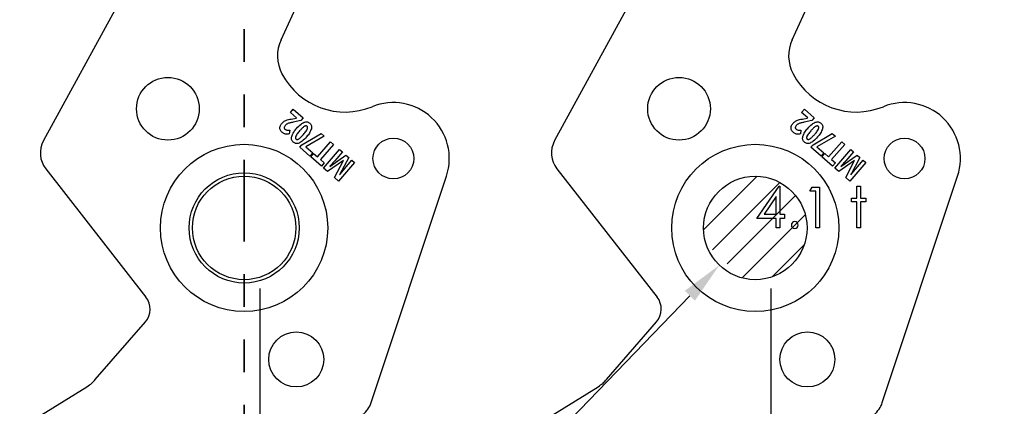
# Model space of a CAD drawing. Header units: inches. Extents: x -122 to 123, y -201 to 75.
# Tile 71 of 191: x -36.09 to -33.07, y 63.81 to 64.99. Entities that reach past the tile are written whole.
import ezdxf

# ---------------------------------------------------------------- set-up
doc = ezdxf.new("R2010")
doc.units = ezdxf.units.IN
doc.header["$MEASUREMENT"] = 0
doc.header["$PDSIZE"] = -1
doc.linetypes.add('PHANTOM', pattern=[0.5, 0.25, -0.05, 0.05, -0.05, 0.05, -0.05])
for name, color, linetype in [('DIMENSIONS', 171, 'Continuous'), ('NOTES', 5, 'Continuous'), ('STATION_LINES', 231, 'Continuous')]:
    doc.layers.add(name, color=color, linetype=linetype)
doc.layers.add('SECTION_VIEWS', color=7, linetype='PHANTOM', lineweight=35)
doc.styles.add('SLDTEXTSTYLE0', font='TXT', dxfattribs={"width": 0.75})
doc.dimstyles.new('SLDDIMSTYLE0', dxfattribs={"dimtxt": 0.125, "dimasz": 0.13, "dimexe": 0, "dimexo": 0.0625, "dimgap": 0.03125, "dimtad": 0, "dimtih": 1, "dimtoh": 1, "dimdec": 4, "dimrnd": 1e-09, "dimzin": 12, "dimdsep": 46, "dimtxsty": 'SLDTEXTSTYLE0', "dimsah": 1, "dimcen": 0, "dimadec": 0, "dimazin": 3, "dimtfac": 1, "dimtdec": 4, "dimtofl": 0, "dimtmove": 0, "dimatfit": 3, "dimfxl": 1, "dimfrac": 2, "dimtolj": 1, "dimtzin": 12, "dimarcsym": 0})
doc.dimstyles.new('SLDDIMSTYLE4', dxfattribs={"dimtxt": 0.125, "dimasz": 0.13, "dimexe": 0, "dimexo": 0.0625, "dimgap": 0.03125, "dimtad": 0, "dimtih": 1, "dimtoh": 1, "dimdec": 4, "dimrnd": 1e-09, "dimzin": 4, "dimdsep": 46, "dimtxsty": 'SLDTEXTSTYLE0', "dimsah": 1, "dimcen": 0, "dimadec": 0, "dimazin": 1, "dimtfac": 1, "dimtdec": 4, "dimtofl": 0, "dimtmove": 0, "dimatfit": 3, "dimfxl": 1, "dimfrac": 2, "dimtolj": 1, "dimtzin": 12, "dimarcsym": 0})

# ---------------------------------------------------------------- blocks, each defined once
blk = doc.blocks.new('SW_HATCH_7')
at = {"color": 0, "linetype": 'Continuous', "lineweight": 18}
for p, q in [((0, 0), (-0.1642, -0.1642)), ((0.0694, -0.019), (-0.1365, -0.2249)), ((0.1176, -0.0591), (-0.0916, -0.2683)), ((0.1473, -0.1179), (-0.0463, -0.3114)), ((0.1439, -0.2096), (0.0455, -0.3081))]:
    blk.add_line(p, q, dxfattribs=at)
blk = doc.blocks.new('_D')
at = {"layer": 'Defpoints', "color": 0}
for p in [(-33.7266, 64.4708), (-33.9465, 64.2429)]:
    blk.add_point(p, dxfattribs=at)
at = {"layer": 'DIMENSIONS', "color": 0, "lineweight": -2}
for p, q in [((-35.9505, 62.1663), (-34.0368, 64.1493)), ((-36.0805, 62.1663), (-35.9505, 62.1663))]:
    blk.add_line(p, q, dxfattribs=at)
at = {"layer": 'DIMENSIONS', "color": 0}
blk.add_solid([(-34.0212, 64.1343), (-34.0524, 64.1644), (-33.9465, 64.2429)], dxfattribs=at)
at = {"layer": 'DIMENSIONS', "color": 0, "insert": (-37.1586, 62.2288), "char_height": 0.125, "attachment_point": 1, "style": 'SLDTEXTSTYLE0'}
blk.add_mtext('\\A1;%%c.3168 [%%c8.05]', dxfattribs=at)
blk = doc.blocks.new('_D_5')
at = {"layer": 'Defpoints', "color": 0}
for p in [(-30.8834, 64.7991), (-30.9967, 64.6441)]:
    blk.add_point(p, dxfattribs=at)
at = {"layer": 'DIMENSIONS', "color": 0, "lineweight": -2}
for p, q in [((-32.8073, 62.1668), (-31.0734, 64.5391)), ((-32.9373, 62.1668), (-32.8073, 62.1668))]:
    blk.add_line(p, q, dxfattribs=at)
at = {"layer": 'DIMENSIONS', "color": 0}
blk.add_solid([(-31.0559, 64.5263), (-31.0909, 64.5519), (-30.9967, 64.6441)], dxfattribs=at)
at = {"layer": 'DIMENSIONS', "color": 0, "insert": (-34.0154, 62.2293), "char_height": 0.125, "attachment_point": 1, "style": 'SLDTEXTSTYLE0'}
blk.add_mtext('\\A1;%%c.1920 [%%c4.88]', dxfattribs=at)
blk = doc.blocks.new('_D_6')
at = {"layer": 'Defpoints', "color": 0}
for p in [(-30.4972, 64.0221), (-30.5969, 63.8864)]:
    blk.add_point(p, dxfattribs=at)
at = {"layer": 'DIMENSIONS', "color": 0, "lineweight": -2}
for p, q in [((-32.8073, 60.8777), (-30.6739, 63.7816)), ((-32.9373, 60.8777), (-32.8073, 60.8777))]:
    blk.add_line(p, q, dxfattribs=at)
at = {"layer": 'DIMENSIONS', "color": 0}
blk.add_solid([(-30.6564, 63.7688), (-30.6913, 63.7945), (-30.5969, 63.8864)], dxfattribs=at)
at = {"layer": 'DIMENSIONS', "color": 0, "insert": (-34.031, 60.9402), "char_height": 0.125, "attachment_point": 1, "style": 'SLDTEXTSTYLE0'}
blk.add_mtext('\\A1;%%c.1684 [%%c4.28]', dxfattribs=at)
blk = doc.blocks.new('_D_11')
at = {"layer": 'Defpoints', "color": 0}
for p in [(-32.1739, 64.4606), (-32.3692, 64.2531)]:
    blk.add_point(p, dxfattribs=at)
at = {"layer": 'DIMENSIONS', "color": 0, "lineweight": -2}
for p, q in [((-34.3333, 62.1668), (-32.4583, 64.1585)), ((-34.4633, 62.1668), (-34.3333, 62.1668))]:
    blk.add_line(p, q, dxfattribs=at)
at = {"layer": 'DIMENSIONS', "color": 0}
blk.add_solid([(-32.4426, 64.1436), (-32.4741, 64.1733), (-32.3692, 64.2531)], dxfattribs=at)
at = {"layer": 'DIMENSIONS', "color": 0, "insert": (-35.6977, 62.2293), "char_height": 0.125, "attachment_point": 1, "style": 'SLDTEXTSTYLE0'}
blk.add_mtext('\\A1;(%%c.2850 [%%c7.24])', dxfattribs=at)

msp = doc.modelspace()

# ---------------------------------------------------------------- linework, layer by layer
at = {"color": 7, "linetype": 'Continuous', "lineweight": 25}
for p, q in [((-35.78024, 65.05569), (-36.01606, 64.62406)), ((-35.78024, 65.05569), (-36.01606, 64.62406)), ((-35.28857, 64.93284), (-35.23198, 65.05569)), ((-35.28857, 64.93284), (-35.23198, 65.05569)), ((-34.21524, 65.05569), (-34.45106, 64.62406)), ((-34.21524, 65.05569), (-34.45106, 64.62406)), ((-33.72357, 64.93284), (-33.66698, 65.05569)), ((-33.72357, 64.93284), (-33.66698, 65.05569)), ((-35.25977, 64.70989), (-35.25105, 64.71993)), ((-35.25977, 64.70989), (-35.25105, 64.71993)), ((-35.241, 64.69359), (-35.25977, 64.70989)), ((-35.241, 64.69359), (-35.25977, 64.70989)), ((-35.25105, 64.71993), (-35.22093, 64.69378)), ((-35.25105, 64.71993), (-35.22093, 64.69378)), ((-33.69477, 64.70989), (-33.68605, 64.71993)), ((-33.69477, 64.70989), (-33.68605, 64.71993)), ((-33.676, 64.69359), (-33.69477, 64.70989)), ((-33.676, 64.69359), (-33.69477, 64.70989)), ((-33.68605, 64.71993), (-33.65593, 64.69378)), ((-33.68605, 64.71993), (-33.65593, 64.69378)), ((-35.25294, 64.69102), (-35.24146, 64.69305)), ((-35.25294, 64.69102), (-35.24146, 64.69305)), ((-35.22814, 64.68547), (-35.2514, 64.68054)), ((-35.22814, 64.68547), (-35.2514, 64.68054)), ((-35.22093, 64.69378), (-35.22814, 64.68547)), ((-35.22093, 64.69378), (-35.22814, 64.68547)), ((-33.68794, 64.69102), (-33.67646, 64.69305)), ((-33.68794, 64.69102), (-33.67646, 64.69305)), ((-33.66314, 64.68547), (-33.6864, 64.68054)), ((-33.66314, 64.68547), (-33.6864, 64.68054)), ((-33.65593, 64.69378), (-33.66314, 64.68547)), ((-33.65593, 64.69378), (-33.66314, 64.68547)), ((-35.26182, 64.65646), (-35.26355, 64.64446)), ((-35.26182, 64.65646), (-35.26355, 64.64446)), ((-35.22461, 64.61119), (-35.16585, 64.64594)), ((-35.22461, 64.61119), (-35.16585, 64.64594)), ((-35.1563, 64.63765), (-35.21273, 64.60535)), ((-35.1563, 64.63765), (-35.21273, 64.60535)), ((-35.16585, 64.64594), (-35.1563, 64.63765)), ((-35.16585, 64.64594), (-35.1563, 64.63765)), ((-33.69682, 64.65646), (-33.69855, 64.64446)), ((-33.69682, 64.65646), (-33.69855, 64.64446)), ((-33.65961, 64.61119), (-33.60085, 64.64594)), ((-33.65961, 64.61119), (-33.60085, 64.64594)), ((-33.5913, 64.63765), (-33.64773, 64.60535)), ((-33.5913, 64.63765), (-33.64773, 64.60535)), ((-33.60085, 64.64594), (-33.5913, 64.63765)), ((-33.60085, 64.64594), (-33.5913, 64.63765)), ((-35.23112, 64.6037), (-35.22461, 64.61119)), ((-35.23112, 64.6037), (-35.22461, 64.61119)), ((-35.21273, 64.60535), (-35.19147, 64.58689)), ((-35.21273, 64.60535), (-35.19147, 64.58689)), ((-35.17707, 64.57412), (-35.13669, 64.62062)), ((-35.17707, 64.57412), (-35.13669, 64.62062)), ((-35.12755, 64.61269), (-35.16794, 64.56619)), ((-35.12755, 64.61269), (-35.16794, 64.56619)), ((-35.13669, 64.62062), (-35.12755, 64.61269)), ((-35.13669, 64.62062), (-35.12755, 64.61269)), ((-33.66612, 64.6037), (-33.65961, 64.61119)), ((-33.66612, 64.6037), (-33.65961, 64.61119)), ((-33.64773, 64.60535), (-33.62647, 64.58689)), ((-33.64773, 64.60535), (-33.62647, 64.58689)), ((-33.61207, 64.57412), (-33.57169, 64.62062)), ((-33.61207, 64.57412), (-33.57169, 64.62062)), ((-33.56255, 64.61269), (-33.60294, 64.56619)), ((-33.56255, 64.61269), (-33.60294, 64.56619)), ((-33.57169, 64.62062), (-33.56255, 64.61269)), ((-33.57169, 64.62062), (-33.56255, 64.61269)), ((-35.2002, 64.57685), (-35.23112, 64.6037)), ((-35.2002, 64.57685), (-35.23112, 64.6037)), ((-35.19147, 64.58689), (-35.2002, 64.57685)), ((-35.19147, 64.58689), (-35.2002, 64.57685)), ((-35.19744, 64.57431), (-35.18878, 64.58428)), ((-35.19744, 64.57431), (-35.18878, 64.58428)), ((-35.18878, 64.58428), (-35.17707, 64.57412)), ((-35.18878, 64.58428), (-35.17707, 64.57412)), ((-35.15827, 64.54029), (-35.10923, 64.59677)), ((-35.15827, 64.54029), (-35.10923, 64.59677)), ((-35.13929, 64.5453), (-35.08978, 64.57988)), ((-35.13929, 64.5453), (-35.08978, 64.57988)), ((-35.1007, 64.58937), (-35.12392, 64.56264)), ((-35.1007, 64.58937), (-35.12392, 64.56264)), ((-35.10923, 64.59677), (-35.1007, 64.58937)), ((-35.10923, 64.59677), (-35.1007, 64.58937)), ((-35.08978, 64.57988), (-35.0814, 64.57261)), ((-35.08978, 64.57988), (-35.0814, 64.57261)), ((-33.6352, 64.57685), (-33.66612, 64.6037)), ((-33.6352, 64.57685), (-33.66612, 64.6037)), ((-33.62647, 64.58689), (-33.6352, 64.57685)), ((-33.62647, 64.58689), (-33.6352, 64.57685)), ((-33.63244, 64.57431), (-33.62378, 64.58428)), ((-33.63244, 64.57431), (-33.62378, 64.58428)), ((-33.62378, 64.58428), (-33.61207, 64.57412)), ((-33.62378, 64.58428), (-33.61207, 64.57412)), ((-33.59327, 64.54029), (-33.54423, 64.59677)), ((-33.59327, 64.54029), (-33.54423, 64.59677)), ((-33.57429, 64.5453), (-33.52478, 64.57988)), ((-33.57429, 64.5453), (-33.52478, 64.57988)), ((-33.5357, 64.58937), (-33.55892, 64.56264)), ((-33.5357, 64.58937), (-33.55892, 64.56264)), ((-33.54423, 64.59677), (-33.5357, 64.58937)), ((-33.54423, 64.59677), (-33.5357, 64.58937)), ((-33.52478, 64.57988), (-33.5164, 64.57261)), ((-33.52478, 64.57988), (-33.5164, 64.57261)), ((-35.16491, 64.54605), (-35.19744, 64.57431)), ((-35.16491, 64.54605), (-35.19744, 64.57431)), ((-35.16794, 64.56619), (-35.15624, 64.55603)), ((-35.16794, 64.56619), (-35.15624, 64.55603)), ((-35.15624, 64.55603), (-35.16491, 64.54605)), ((-35.15624, 64.55603), (-35.16491, 64.54605)), ((-35.09751, 64.56328), (-35.14584, 64.52949)), ((-35.09751, 64.56328), (-35.14584, 64.52949)), ((-35.12464, 64.51109), (-35.09733, 64.56313)), ((-35.12464, 64.51109), (-35.09733, 64.56313)), ((-35.06316, 64.55676), (-35.1122, 64.50029)), ((-35.06316, 64.55676), (-35.1122, 64.50029)), ((-35.0814, 64.57261), (-35.1095, 64.5193)), ((-35.0814, 64.57261), (-35.1095, 64.5193)), ((-35.09414, 64.53759), (-35.07133, 64.56386)), ((-35.09414, 64.53759), (-35.07133, 64.56386)), ((-35.07133, 64.56386), (-35.06316, 64.55676)), ((-35.07133, 64.56386), (-35.06316, 64.55676)), ((-33.59991, 64.54605), (-33.63244, 64.57431)), ((-33.59991, 64.54605), (-33.63244, 64.57431)), ((-33.60294, 64.56619), (-33.59124, 64.55603)), ((-33.60294, 64.56619), (-33.59124, 64.55603)), ((-33.59124, 64.55603), (-33.59991, 64.54605)), ((-33.59124, 64.55603), (-33.59991, 64.54605)), ((-33.53251, 64.56328), (-33.58084, 64.52949)), ((-33.53251, 64.56328), (-33.58084, 64.52949)), ((-33.55964, 64.51109), (-33.53233, 64.56313)), ((-33.55964, 64.51109), (-33.53233, 64.56313)), ((-33.49816, 64.55676), (-33.5472, 64.50029)), ((-33.49816, 64.55676), (-33.5472, 64.50029)), ((-33.5164, 64.57261), (-33.5445, 64.5193)), ((-33.5164, 64.57261), (-33.5445, 64.5193)), ((-33.52914, 64.53759), (-33.50633, 64.56386)), ((-33.52914, 64.53759), (-33.50633, 64.56386)), ((-33.50633, 64.56386), (-33.49816, 64.55676)), ((-33.50633, 64.56386), (-33.49816, 64.55676)), ((-36.00898, 64.5378), (-35.70208, 64.14538)), ((-36.00898, 64.5378), (-35.70208, 64.14538)), ((-35.14584, 64.52949), (-35.15827, 64.54029)), ((-35.14584, 64.52949), (-35.15827, 64.54029)), ((-35.01255, 63.82201), (-34.78205, 64.51528)), ((-35.01255, 63.82201), (-34.78205, 64.51528)), ((-34.44398, 64.5378), (-34.13708, 64.14538)), ((-34.44398, 64.5378), (-34.13708, 64.14538)), ((-33.58084, 64.52949), (-33.59327, 64.54029)), ((-33.58084, 64.52949), (-33.59327, 64.54029)), ((-33.44755, 63.82201), (-33.21705, 64.51528)), ((-33.44755, 63.82201), (-33.21705, 64.51528)), ((-35.1122, 64.50029), (-35.12464, 64.51109)), ((-35.1122, 64.50029), (-35.12464, 64.51109)), ((-33.5472, 64.50029), (-33.55964, 64.51109)), ((-33.5472, 64.50029), (-33.55964, 64.51109)), ((-35.85737, 63.89251), (-35.70404, 64.06907)), ((-35.85737, 63.89251), (-35.70404, 64.06907)), ((-34.29237, 63.89251), (-34.13904, 64.06907)), ((-34.29237, 63.89251), (-34.13904, 64.06907)), ((-36.19101, 63.68078), (-35.88291, 63.87087)), ((-36.19101, 63.68078), (-35.88291, 63.87087)), ((-34.62601, 63.68078), (-34.31791, 63.87087)), ((-34.62601, 63.68078), (-34.31791, 63.87087))]:
    msp.add_line(p, q, dxfattribs=at)
at = {"color": 7, "linetype": 'Continuous', "flags": 128}
for points in [[(-33.76352, 64.48505), (-33.76124, 64.48505), (-33.76124, 64.48505), (-33.76124, 64.39851), (-33.76124, 64.39851), (-33.74682, 64.39851), (-33.74682, 64.39851), (-33.74682, 64.38569), (-33.74682, 64.38569), (-33.76124, 64.38569), (-33.76124, 64.38569), (-33.76124, 64.35685), (-33.76124, 64.35685), (-33.77246, 64.35685), (-33.77246, 64.35685), (-33.77246, 64.38569), (-33.77246, 64.38569), (-33.83176, 64.38569), (-33.83176, 64.38569), (-33.76352, 64.48505)], [(-33.52566, 64.48505), (-33.51445, 64.48505), (-33.51445, 64.48505), (-33.51445, 64.44819), (-33.51445, 64.44819), (-33.49842, 64.44819), (-33.49842, 64.44819), (-33.49842, 64.43698), (-33.49842, 64.43698), (-33.51445, 64.43698), (-33.51445, 64.43698), (-33.51445, 64.35685), (-33.51445, 64.35685), (-33.52567, 64.35685), (-33.52567, 64.35685), (-33.52567, 64.43698), (-33.52567, 64.43698), (-33.54169, 64.43698), (-33.54169, 64.43698), (-33.54169, 64.44819), (-33.54169, 64.44819), (-33.52567, 64.44819), (-33.52567, 64.44819), (-33.52567, 64.48505)], [(-33.66256, 64.48185), (-33.63945, 64.48185), (-33.63945, 64.48185), (-33.63945, 64.35685), (-33.63945, 64.35685), (-33.65067, 64.35685), (-33.65067, 64.35685), (-33.65067, 64.46903), (-33.65067, 64.46903), (-33.6699, 64.46903), (-33.6699, 64.46903), (-33.66256, 64.48185)], [(-33.77245, 64.39851), (-33.77246, 64.4528), (-33.77246, 64.4528), (-33.80972, 64.39851), (-33.80972, 64.39851), (-33.77246, 64.39851)]]:
    msp.add_lwpolyline(points, dxfattribs=at)
at = {"color": 7, "linetype": 'Continuous', "lineweight": 25}
for centre, radius in [((-35.63505, 64.72159), 0.09599), ((-35.63505, 64.72159), 0.09599), ((-34.07005, 64.72159), 0.09599), ((-34.07005, 64.72159), 0.09599), ((-35.40157, 64.35685), 0.25591), ((-35.40157, 64.35685), 0.25591), ((-34.94452, 64.56934), 0.06251), ((-34.94452, 64.56934), 0.06251), ((-33.83657, 64.35685), 0.25591), ((-33.83657, 64.35685), 0.25591), ((-33.37952, 64.56934), 0.06251), ((-33.37952, 64.56934), 0.06251), ((-35.40157, 64.35685), 0.1686), ((-35.40157, 64.35685), 0.1686), ((-35.40157, 64.35685), 0.15838), ((-35.40157, 64.35685), 0.15838), ((-33.83657, 64.35685), 0.15838), ((-33.83657, 64.35685), 0.15838), ((-33.83657, 64.35685), 0.15838), ((-35.24205, 63.95423), 0.08418), ((-35.24205, 63.95423), 0.08418), ((-33.67705, 63.95423), 0.08418), ((-33.67705, 63.95423), 0.08418)]:
    msp.add_circle(centre, radius, dxfattribs=at)
for centre, radius, start, end in [((-35.18143, 64.88348), 0.11796, 155.26684, 207.88205), ((-35.18143, 64.88348), 0.11796, 155.26684, 207.88205), ((-33.61643, 64.88348), 0.11796, 155.26684, 207.88205), ((-33.61643, 64.88348), 0.11796, 155.26684, 207.88205), ((-35.092, 64.9308), 0.21913, 207.88205, 292.18931), ((-35.092, 64.9308), 0.21913, 207.88205, 292.18931), ((-33.527, 64.9308), 0.21913, 207.88205, 292.18931), ((-33.527, 64.9308), 0.21913, 207.88205, 292.18931), ((-34.94457, 64.56932), 0.17126, 341.60902, 112.18931), ((-34.94457, 64.56932), 0.17126, 341.60902, 112.18931), ((-33.37957, 64.56932), 0.17126, 341.60902, 112.18931), ((-33.37957, 64.56932), 0.17126, 341.60902, 112.18931), ((-35.94696, 64.58631), 0.07874, 151.35059, 218.02791), ((-35.94696, 64.58631), 0.07874, 151.35059, 218.02791), ((-34.38196, 64.58631), 0.07874, 151.35059, 218.02791), ((-34.38196, 64.58631), 0.07874, 151.35059, 218.02791), ((-35.74934, 64.10841), 0.06, 319.028, 38.028), ((-35.74934, 64.10841), 0.06, 319.028, 38.028), ((-34.18434, 64.10841), 0.06, 319.028, 38.028), ((-34.18434, 64.10841), 0.06, 319.028, 38.028), ((-35.08727, 63.84685), 0.07874, 308.88106, 341.60898), ((-35.08727, 63.84685), 0.07874, 308.88106, 341.60898), ((-33.52227, 63.84685), 0.07874, 308.88106, 341.60898), ((-33.52227, 63.84685), 0.07874, 308.88106, 341.60898)]:
    msp.add_arc(centre, radius, start, end, dxfattribs=at)
at = {"color": 7, "linetype": 'Continuous'}
msp.add_arc((-33.71557, 64.36566), 0.01042, 90.00043, 89.99957, dxfattribs=at)
at = {"color": 7, "linetype": 'Continuous', "lineweight": 25}
for points, knots in [([(-35.2914, 64.65788), (-35.29178, 64.65964), (-35.29247, 64.66283), (-35.2918, 64.66602), (-35.2915, 64.66746)], [0, 0, 0, 0, 0.5507687, 1, 1, 1, 1]), ([(-35.2914, 64.65788), (-35.29178, 64.65964), (-35.29247, 64.66283), (-35.2918, 64.66602), (-35.2915, 64.66746)], [0, 0, 0, 0, 0.5507687, 1, 1, 1, 1]), ([(-35.2915, 64.66746), (-35.29085, 64.66932), (-35.28964, 64.67276), (-35.28735, 64.6756), (-35.2863, 64.67691)], [0, 0, 0, 0, 0.540555, 1, 1, 1, 1]), ([(-35.2915, 64.66746), (-35.29085, 64.66932), (-35.28964, 64.67276), (-35.28735, 64.6756), (-35.2863, 64.67691)], [0, 0, 0, 0, 0.540555, 1, 1, 1, 1]), ([(-35.2863, 64.67691), (-35.28502, 64.67828), (-35.28278, 64.68068), (-35.28007, 64.68252), (-35.2789, 64.68331)], [0, 0, 0, 0, 0.5707464, 1, 1, 1, 1]), ([(-35.2863, 64.67691), (-35.28502, 64.67828), (-35.28278, 64.68068), (-35.28007, 64.68252), (-35.2789, 64.68331)], [0, 0, 0, 0, 0.5707464, 1, 1, 1, 1]), ([(-35.27604, 64.67044), (-35.27699, 64.66928), (-35.27852, 64.66741), (-35.27887, 64.66504), (-35.27901, 64.66413)], [0, 0, 0, 0, 0.6162974, 1, 1, 1, 1]), ([(-35.27604, 64.67044), (-35.27699, 64.66928), (-35.27852, 64.66741), (-35.27887, 64.66504), (-35.27901, 64.66413)], [0, 0, 0, 0, 0.6162974, 1, 1, 1, 1]), ([(-35.2789, 64.68331), (-35.27729, 64.68421), (-35.27431, 64.6859), (-35.27107, 64.687), (-35.26958, 64.68751)], [0, 0, 0, 0, 0.5400805, 1, 1, 1, 1]), ([(-35.2789, 64.68331), (-35.27729, 64.68421), (-35.27431, 64.6859), (-35.27107, 64.687), (-35.26958, 64.68751)], [0, 0, 0, 0, 0.5400805, 1, 1, 1, 1]), ([(-35.27157, 64.67428), (-35.27248, 64.67365), (-35.27411, 64.67253), (-35.27545, 64.67108), (-35.27604, 64.67044)], [0, 0, 0, 0, 0.5572075, 1, 1, 1, 1]), ([(-35.27157, 64.67428), (-35.27248, 64.67365), (-35.27411, 64.67253), (-35.27545, 64.67108), (-35.27604, 64.67044)], [0, 0, 0, 0, 0.5572075, 1, 1, 1, 1]), ([(-35.26545, 64.67705), (-35.2667, 64.6766), (-35.26882, 64.67585), (-35.27078, 64.67473), (-35.27157, 64.67428)], [0, 0, 0, 0, 0.5924868, 1, 1, 1, 1]), ([(-35.26545, 64.67705), (-35.2667, 64.6766), (-35.26882, 64.67585), (-35.27078, 64.67473), (-35.27157, 64.67428)], [0, 0, 0, 0, 0.5924868, 1, 1, 1, 1]), ([(-35.26958, 64.68751), (-35.26697, 64.68819), (-35.26148, 64.68963), (-35.25588, 64.69054), (-35.25294, 64.69102)], [0, 0, 0, 0, 0.4745111, 1, 1, 1, 1]), ([(-35.26958, 64.68751), (-35.26697, 64.68819), (-35.26148, 64.68963), (-35.25588, 64.69054), (-35.25294, 64.69102)], [0, 0, 0, 0, 0.4745111, 1, 1, 1, 1]), ([(-35.2514, 64.68054), (-35.25459, 64.67985), (-35.25931, 64.67883), (-35.26394, 64.67748), (-35.26545, 64.67705)], [0, 0, 0, 0, 0.67620193, 1, 1, 1, 1]), ([(-35.2514, 64.68054), (-35.25459, 64.67985), (-35.25931, 64.67883), (-35.26394, 64.67748), (-35.26545, 64.67705)], [0, 0, 0, 0, 0.67620193, 1, 1, 1, 1]), ([(-35.24089, 64.66157), (-35.23669, 64.66633), (-35.23008, 64.67381), (-35.22134, 64.67854), (-35.21816, 64.68026)], [0, 0, 0, 0, 0.635645, 1, 1, 1, 1]), ([(-35.24089, 64.66157), (-35.23669, 64.66633), (-35.23008, 64.67381), (-35.22134, 64.67854), (-35.21816, 64.68026)], [0, 0, 0, 0, 0.635645, 1, 1, 1, 1]), ([(-35.21751, 64.66729), (-35.21995, 64.66539), (-35.22516, 64.66133), (-35.2295, 64.65634), (-35.23181, 64.65369)], [0, 0, 0, 0, 0.4682096, 1, 1, 1, 1]), ([(-35.21751, 64.66729), (-35.21995, 64.66539), (-35.22516, 64.66133), (-35.2295, 64.65634), (-35.23181, 64.65369)], [0, 0, 0, 0, 0.4682096, 1, 1, 1, 1]), ([(-35.21816, 64.68026), (-35.2164, 64.68083), (-35.21303, 64.68192), (-35.20808, 64.6816), (-35.2039, 64.68004), (-35.20172, 64.67836), (-35.2006, 64.67748)], [0, 0, 0, 0, 0.2946051, 0.5624803, 0.7734345, 1, 1, 1, 1]), ([(-35.21816, 64.68026), (-35.2164, 64.68083), (-35.21303, 64.68192), (-35.20808, 64.6816), (-35.2039, 64.68004), (-35.20172, 64.67836), (-35.2006, 64.67748)], [0, 0, 0, 0, 0.2946051, 0.5624803, 0.7734345, 1, 1, 1, 1]), ([(-35.20895, 64.66787), (-35.20958, 64.66829), (-35.21085, 64.66916), (-35.21318, 64.66916), (-35.21541, 64.66849), (-35.21677, 64.66772), (-35.21751, 64.66729)], [0, 0, 0, 0, 0.2419294, 0.4917911, 0.7230818, 1, 1, 1, 1]), ([(-35.20895, 64.66787), (-35.20958, 64.66829), (-35.21085, 64.66916), (-35.21318, 64.66916), (-35.21541, 64.66849), (-35.21677, 64.66772), (-35.21751, 64.66729)], [0, 0, 0, 0, 0.2419294, 0.4917911, 0.7230818, 1, 1, 1, 1]), ([(-35.20825, 64.65935), (-35.20786, 64.66032), (-35.20717, 64.66207), (-35.20704, 64.66459), (-35.20769, 64.66657), (-35.20853, 64.66743), (-35.20895, 64.66787)], [0, 0, 0, 0, 0.3392516, 0.6129113, 0.8044939, 1, 1, 1, 1]), ([(-35.20825, 64.65935), (-35.20786, 64.66032), (-35.20717, 64.66207), (-35.20704, 64.66459), (-35.20769, 64.66657), (-35.20853, 64.66743), (-35.20895, 64.66787)], [0, 0, 0, 0, 0.3392516, 0.6129113, 0.8044939, 1, 1, 1, 1]), ([(-35.2006, 64.67748), (-35.19936, 64.67624), (-35.19696, 64.67381), (-35.19524, 64.66925), (-35.19489, 64.66469), (-35.19544, 64.66186), (-35.19573, 64.66037)], [0, 0, 0, 0, 0.2772429, 0.5408567, 0.7587102, 1, 1, 1, 1]), ([(-35.2006, 64.67748), (-35.19936, 64.67624), (-35.19696, 64.67381), (-35.19524, 64.66925), (-35.19489, 64.66469), (-35.19544, 64.66186), (-35.19573, 64.66037)], [0, 0, 0, 0, 0.2772429, 0.5408567, 0.7587102, 1, 1, 1, 1]), ([(-33.7264, 64.65788), (-33.72678, 64.65964), (-33.72747, 64.66283), (-33.7268, 64.66602), (-33.7265, 64.66746)], [0, 0, 0, 0, 0.5507687, 1, 1, 1, 1]), ([(-33.7264, 64.65788), (-33.72678, 64.65964), (-33.72747, 64.66283), (-33.7268, 64.66602), (-33.7265, 64.66746)], [0, 0, 0, 0, 0.5507687, 1, 1, 1, 1]), ([(-33.7265, 64.66746), (-33.72585, 64.66932), (-33.72464, 64.67276), (-33.72235, 64.6756), (-33.7213, 64.67691)], [0, 0, 0, 0, 0.540555, 1, 1, 1, 1]), ([(-33.7265, 64.66746), (-33.72585, 64.66932), (-33.72464, 64.67276), (-33.72235, 64.6756), (-33.7213, 64.67691)], [0, 0, 0, 0, 0.540555, 1, 1, 1, 1]), ([(-33.7213, 64.67691), (-33.72002, 64.67828), (-33.71778, 64.68068), (-33.71507, 64.68252), (-33.7139, 64.68331)], [0, 0, 0, 0, 0.5707464, 1, 1, 1, 1]), ([(-33.7213, 64.67691), (-33.72002, 64.67828), (-33.71778, 64.68068), (-33.71507, 64.68252), (-33.7139, 64.68331)], [0, 0, 0, 0, 0.5707464, 1, 1, 1, 1]), ([(-33.71104, 64.67044), (-33.71199, 64.66928), (-33.71352, 64.66741), (-33.71387, 64.66504), (-33.71401, 64.66413)], [0, 0, 0, 0, 0.6162974, 1, 1, 1, 1]), ([(-33.71104, 64.67044), (-33.71199, 64.66928), (-33.71352, 64.66741), (-33.71387, 64.66504), (-33.71401, 64.66413)], [0, 0, 0, 0, 0.6162974, 1, 1, 1, 1]), ([(-33.7139, 64.68331), (-33.71229, 64.68421), (-33.70931, 64.6859), (-33.70607, 64.687), (-33.70458, 64.68751)], [0, 0, 0, 0, 0.5400805, 1, 1, 1, 1]), ([(-33.7139, 64.68331), (-33.71229, 64.68421), (-33.70931, 64.6859), (-33.70607, 64.687), (-33.70458, 64.68751)], [0, 0, 0, 0, 0.5400805, 1, 1, 1, 1]), ([(-33.70657, 64.67428), (-33.70748, 64.67365), (-33.70911, 64.67253), (-33.71045, 64.67108), (-33.71104, 64.67044)], [0, 0, 0, 0, 0.5572075, 1, 1, 1, 1]), ([(-33.70657, 64.67428), (-33.70748, 64.67365), (-33.70911, 64.67253), (-33.71045, 64.67108), (-33.71104, 64.67044)], [0, 0, 0, 0, 0.5572075, 1, 1, 1, 1]), ([(-33.70045, 64.67705), (-33.7017, 64.6766), (-33.70382, 64.67585), (-33.70578, 64.67473), (-33.70657, 64.67428)], [0, 0, 0, 0, 0.5924868, 1, 1, 1, 1]), ([(-33.70045, 64.67705), (-33.7017, 64.6766), (-33.70382, 64.67585), (-33.70578, 64.67473), (-33.70657, 64.67428)], [0, 0, 0, 0, 0.5924868, 1, 1, 1, 1]), ([(-33.70458, 64.68751), (-33.70197, 64.68819), (-33.69648, 64.68963), (-33.69088, 64.69054), (-33.68794, 64.69102)], [0, 0, 0, 0, 0.4745111, 1, 1, 1, 1]), ([(-33.70458, 64.68751), (-33.70197, 64.68819), (-33.69648, 64.68963), (-33.69088, 64.69054), (-33.68794, 64.69102)], [0, 0, 0, 0, 0.4745111, 1, 1, 1, 1]), ([(-33.6864, 64.68054), (-33.68959, 64.67985), (-33.69431, 64.67883), (-33.69894, 64.67748), (-33.70045, 64.67705)], [0, 0, 0, 0, 0.67620193, 1, 1, 1, 1]), ([(-33.6864, 64.68054), (-33.68959, 64.67985), (-33.69431, 64.67883), (-33.69894, 64.67748), (-33.70045, 64.67705)], [0, 0, 0, 0, 0.67620193, 1, 1, 1, 1]), ([(-33.67589, 64.66157), (-33.67169, 64.66633), (-33.66508, 64.67381), (-33.65634, 64.67854), (-33.65316, 64.68026)], [0, 0, 0, 0, 0.635645, 1, 1, 1, 1]), ([(-33.67589, 64.66157), (-33.67169, 64.66633), (-33.66508, 64.67381), (-33.65634, 64.67854), (-33.65316, 64.68026)], [0, 0, 0, 0, 0.635645, 1, 1, 1, 1]), ([(-33.65251, 64.66729), (-33.65495, 64.66539), (-33.66016, 64.66133), (-33.6645, 64.65634), (-33.66681, 64.65369)], [0, 0, 0, 0, 0.4682096, 1, 1, 1, 1]), ([(-33.65251, 64.66729), (-33.65495, 64.66539), (-33.66016, 64.66133), (-33.6645, 64.65634), (-33.66681, 64.65369)], [0, 0, 0, 0, 0.4682096, 1, 1, 1, 1]), ([(-33.65316, 64.68026), (-33.6514, 64.68083), (-33.64803, 64.68192), (-33.64308, 64.6816), (-33.6389, 64.68004), (-33.63672, 64.67836), (-33.6356, 64.67748)], [0, 0, 0, 0, 0.2946051, 0.5624803, 0.7734345, 1, 1, 1, 1]), ([(-33.65316, 64.68026), (-33.6514, 64.68083), (-33.64803, 64.68192), (-33.64308, 64.6816), (-33.6389, 64.68004), (-33.63672, 64.67836), (-33.6356, 64.67748)], [0, 0, 0, 0, 0.2946051, 0.5624803, 0.7734345, 1, 1, 1, 1]), ([(-33.64395, 64.66787), (-33.64458, 64.66829), (-33.64585, 64.66916), (-33.64818, 64.66916), (-33.65041, 64.66849), (-33.65177, 64.66772), (-33.65251, 64.66729)], [0, 0, 0, 0, 0.2419294, 0.4917911, 0.7230818, 1, 1, 1, 1]), ([(-33.64395, 64.66787), (-33.64458, 64.66829), (-33.64585, 64.66916), (-33.64818, 64.66916), (-33.65041, 64.66849), (-33.65177, 64.66772), (-33.65251, 64.66729)], [0, 0, 0, 0, 0.2419294, 0.4917911, 0.7230818, 1, 1, 1, 1]), ([(-33.64325, 64.65935), (-33.64286, 64.66032), (-33.64217, 64.66207), (-33.64204, 64.66459), (-33.64269, 64.66657), (-33.64353, 64.66743), (-33.64395, 64.66787)], [0, 0, 0, 0, 0.3392516, 0.6129113, 0.8044939, 1, 1, 1, 1]), ([(-33.64325, 64.65935), (-33.64286, 64.66032), (-33.64217, 64.66207), (-33.64204, 64.66459), (-33.64269, 64.66657), (-33.64353, 64.66743), (-33.64395, 64.66787)], [0, 0, 0, 0, 0.3392516, 0.6129113, 0.8044939, 1, 1, 1, 1]), ([(-33.6356, 64.67748), (-33.63436, 64.67624), (-33.63196, 64.67381), (-33.63024, 64.66925), (-33.62989, 64.66469), (-33.63044, 64.66186), (-33.63073, 64.66037)], [0, 0, 0, 0, 0.2772429, 0.5408567, 0.7587102, 1, 1, 1, 1]), ([(-33.6356, 64.67748), (-33.63436, 64.67624), (-33.63196, 64.67381), (-33.63024, 64.66925), (-33.62989, 64.66469), (-33.63044, 64.66186), (-33.63073, 64.66037)], [0, 0, 0, 0, 0.2772429, 0.5408567, 0.7587102, 1, 1, 1, 1]), ([(-35.28595, 64.64975), (-35.28731, 64.65109), (-35.28968, 64.65344), (-35.29089, 64.65655), (-35.2914, 64.65788)], [0, 0, 0, 0, 0.57211, 1, 1, 1, 1]), ([(-35.28595, 64.64975), (-35.28731, 64.65109), (-35.28968, 64.65344), (-35.29089, 64.65655), (-35.2914, 64.65788)], [0, 0, 0, 0, 0.57211, 1, 1, 1, 1]), ([(-35.27971, 64.64573), (-35.28091, 64.64633), (-35.28314, 64.64744), (-35.28506, 64.64902), (-35.28595, 64.64975)], [0, 0, 0, 0, 0.5392673, 1, 1, 1, 1]), ([(-35.27971, 64.64573), (-35.28091, 64.64633), (-35.28314, 64.64744), (-35.28506, 64.64902), (-35.28595, 64.64975)], [0, 0, 0, 0, 0.5392673, 1, 1, 1, 1]), ([(-35.27318, 64.64403), (-35.27443, 64.64421), (-35.27668, 64.64454), (-35.27878, 64.64536), (-35.27971, 64.64573)], [0, 0, 0, 0, 0.5584861, 1, 1, 1, 1]), ([(-35.27318, 64.64403), (-35.27443, 64.64421), (-35.27668, 64.64454), (-35.27878, 64.64536), (-35.27971, 64.64573)], [0, 0, 0, 0, 0.5584861, 1, 1, 1, 1]), ([(-35.27901, 64.66413), (-35.27898, 64.6636), (-35.27892, 64.66257), (-35.27821, 64.66077), (-35.27724, 64.65978), (-35.27664, 64.65916)], [0, 0, 0, 0, 0.2764959, 0.5466028, 1, 1, 1, 1]), ([(-35.27901, 64.66413), (-35.27898, 64.6636), (-35.27892, 64.66257), (-35.27821, 64.66077), (-35.27724, 64.65978), (-35.27664, 64.65916)], [0, 0, 0, 0, 0.2764959, 0.5466028, 1, 1, 1, 1]), ([(-35.27664, 64.65916), (-35.27562, 64.65843), (-35.27375, 64.65709), (-35.27149, 64.65665), (-35.27047, 64.65645)], [0, 0, 0, 0, 0.5441272, 1, 1, 1, 1]), ([(-35.27664, 64.65916), (-35.27562, 64.65843), (-35.27375, 64.65709), (-35.27149, 64.65665), (-35.27047, 64.65645)], [0, 0, 0, 0, 0.5441272, 1, 1, 1, 1]), ([(-35.26355, 64.64446), (-35.26558, 64.64422), (-35.26879, 64.64383), (-35.27201, 64.64397), (-35.27318, 64.64403)], [0, 0, 0, 0, 0.6349345, 1, 1, 1, 1]), ([(-35.26355, 64.64446), (-35.26558, 64.64422), (-35.26879, 64.64383), (-35.27201, 64.64397), (-35.27318, 64.64403)], [0, 0, 0, 0, 0.6349345, 1, 1, 1, 1]), ([(-35.27047, 64.65645), (-35.26896, 64.65631), (-35.26608, 64.65604), (-35.26319, 64.65632), (-35.26182, 64.65646)], [0, 0, 0, 0, 0.52242521, 1, 1, 1, 1]), ([(-35.27047, 64.65645), (-35.26896, 64.65631), (-35.26608, 64.65604), (-35.26319, 64.65632), (-35.26182, 64.65646)], [0, 0, 0, 0, 0.52242521, 1, 1, 1, 1]), ([(-35.25108, 64.61935), (-35.25232, 64.62059), (-35.25472, 64.62303), (-35.25643, 64.62762), (-35.25677, 64.6322), (-35.25621, 64.63505), (-35.25592, 64.63655)], [0, 0, 0, 0, 0.2761883, 0.5395293, 0.7577987, 1, 1, 1, 1]), ([(-35.25108, 64.61935), (-35.25232, 64.62059), (-35.25472, 64.62303), (-35.25643, 64.62762), (-35.25677, 64.6322), (-35.25621, 64.63505), (-35.25592, 64.63655)], [0, 0, 0, 0, 0.2761883, 0.5395293, 0.7577987, 1, 1, 1, 1]), ([(-35.25592, 64.63655), (-35.25414, 64.64107), (-35.25052, 64.65024), (-35.24413, 64.65776), (-35.24089, 64.66157)], [0, 0, 0, 0, 0.4918887, 1, 1, 1, 1]), ([(-35.25592, 64.63655), (-35.25414, 64.64107), (-35.25052, 64.65024), (-35.24413, 64.65776), (-35.24089, 64.66157)], [0, 0, 0, 0, 0.4918887, 1, 1, 1, 1]), ([(-35.24334, 64.63752), (-35.24372, 64.63654), (-35.2444, 64.63477), (-35.24454, 64.63225), (-35.24393, 64.63028), (-35.24311, 64.62943), (-35.2427, 64.629)], [0, 0, 0, 0, 0.3436522, 0.61893072, 0.8088306, 1, 1, 1, 1]), ([(-35.24334, 64.63752), (-35.24372, 64.63654), (-35.2444, 64.63477), (-35.24454, 64.63225), (-35.24393, 64.63028), (-35.24311, 64.62943), (-35.2427, 64.629)], [0, 0, 0, 0, 0.3436522, 0.61893072, 0.8088306, 1, 1, 1, 1]), ([(-35.23181, 64.65369), (-35.23466, 64.65041), (-35.23903, 64.64538), (-35.24223, 64.63955), (-35.24334, 64.63752)], [0, 0, 0, 0, 0.6525963, 1, 1, 1, 1]), ([(-35.23181, 64.65369), (-35.23466, 64.65041), (-35.23903, 64.64538), (-35.24223, 64.63955), (-35.24334, 64.63752)], [0, 0, 0, 0, 0.6525963, 1, 1, 1, 1]), ([(-35.23416, 64.62955), (-35.23172, 64.63147), (-35.22649, 64.63557), (-35.22213, 64.64059), (-35.21981, 64.64327)], [0, 0, 0, 0, 0.4666853, 1, 1, 1, 1]), ([(-35.23416, 64.62955), (-35.23172, 64.63147), (-35.22649, 64.63557), (-35.22213, 64.64059), (-35.21981, 64.64327)], [0, 0, 0, 0, 0.4666853, 1, 1, 1, 1]), ([(-35.21077, 64.63542), (-35.215, 64.63062), (-35.22163, 64.62309), (-35.2304, 64.61831), (-35.23357, 64.61658)], [0, 0, 0, 0, 0.6372683, 1, 1, 1, 1]), ([(-35.21077, 64.63542), (-35.215, 64.63062), (-35.22163, 64.62309), (-35.2304, 64.61831), (-35.23357, 64.61658)], [0, 0, 0, 0, 0.6372683, 1, 1, 1, 1]), ([(-35.21981, 64.64327), (-35.21696, 64.64655), (-35.2126, 64.65156), (-35.20937, 64.65735), (-35.20825, 64.65935)], [0, 0, 0, 0, 0.6539463, 1, 1, 1, 1]), ([(-35.21981, 64.64327), (-35.21696, 64.64655), (-35.2126, 64.65156), (-35.20937, 64.65735), (-35.20825, 64.65935)], [0, 0, 0, 0, 0.6539463, 1, 1, 1, 1]), ([(-35.19573, 64.66037), (-35.19751, 64.65588), (-35.20112, 64.64673), (-35.20751, 64.63924), (-35.21077, 64.63542)], [0, 0, 0, 0, 0.4901251, 1, 1, 1, 1]), ([(-35.19573, 64.66037), (-35.19751, 64.65588), (-35.20112, 64.64673), (-35.20751, 64.63924), (-35.21077, 64.63542)], [0, 0, 0, 0, 0.4901251, 1, 1, 1, 1]), ([(-33.72095, 64.64975), (-33.72231, 64.65109), (-33.72468, 64.65344), (-33.72589, 64.65655), (-33.7264, 64.65788)], [0, 0, 0, 0, 0.57211, 1, 1, 1, 1]), ([(-33.72095, 64.64975), (-33.72231, 64.65109), (-33.72468, 64.65344), (-33.72589, 64.65655), (-33.7264, 64.65788)], [0, 0, 0, 0, 0.57211, 1, 1, 1, 1]), ([(-33.71471, 64.64573), (-33.71591, 64.64633), (-33.71814, 64.64744), (-33.72006, 64.64902), (-33.72095, 64.64975)], [0, 0, 0, 0, 0.5392673, 1, 1, 1, 1]), ([(-33.71471, 64.64573), (-33.71591, 64.64633), (-33.71814, 64.64744), (-33.72006, 64.64902), (-33.72095, 64.64975)], [0, 0, 0, 0, 0.5392673, 1, 1, 1, 1]), ([(-33.70818, 64.64403), (-33.70943, 64.64421), (-33.71168, 64.64454), (-33.71378, 64.64536), (-33.71471, 64.64573)], [0, 0, 0, 0, 0.5584861, 1, 1, 1, 1]), ([(-33.70818, 64.64403), (-33.70943, 64.64421), (-33.71168, 64.64454), (-33.71378, 64.64536), (-33.71471, 64.64573)], [0, 0, 0, 0, 0.5584861, 1, 1, 1, 1]), ([(-33.71401, 64.66413), (-33.71398, 64.6636), (-33.71392, 64.66257), (-33.71321, 64.66077), (-33.71224, 64.65978), (-33.71164, 64.65916)], [0, 0, 0, 0, 0.2764959, 0.5466028, 1, 1, 1, 1]), ([(-33.71401, 64.66413), (-33.71398, 64.6636), (-33.71392, 64.66257), (-33.71321, 64.66077), (-33.71224, 64.65978), (-33.71164, 64.65916)], [0, 0, 0, 0, 0.2764959, 0.5466028, 1, 1, 1, 1]), ([(-33.71164, 64.65916), (-33.71062, 64.65843), (-33.70875, 64.65709), (-33.70649, 64.65665), (-33.70547, 64.65645)], [0, 0, 0, 0, 0.5441272, 1, 1, 1, 1]), ([(-33.71164, 64.65916), (-33.71062, 64.65843), (-33.70875, 64.65709), (-33.70649, 64.65665), (-33.70547, 64.65645)], [0, 0, 0, 0, 0.5441272, 1, 1, 1, 1]), ([(-33.69855, 64.64446), (-33.70058, 64.64422), (-33.70379, 64.64383), (-33.70701, 64.64397), (-33.70818, 64.64403)], [0, 0, 0, 0, 0.6349345, 1, 1, 1, 1]), ([(-33.69855, 64.64446), (-33.70058, 64.64422), (-33.70379, 64.64383), (-33.70701, 64.64397), (-33.70818, 64.64403)], [0, 0, 0, 0, 0.6349345, 1, 1, 1, 1]), ([(-33.70547, 64.65645), (-33.70396, 64.65631), (-33.70108, 64.65604), (-33.69819, 64.65632), (-33.69682, 64.65646)], [0, 0, 0, 0, 0.52242521, 1, 1, 1, 1]), ([(-33.70547, 64.65645), (-33.70396, 64.65631), (-33.70108, 64.65604), (-33.69819, 64.65632), (-33.69682, 64.65646)], [0, 0, 0, 0, 0.52242521, 1, 1, 1, 1]), ([(-33.68608, 64.61935), (-33.68732, 64.62059), (-33.68972, 64.62303), (-33.69143, 64.62762), (-33.69177, 64.6322), (-33.69121, 64.63505), (-33.69092, 64.63655)], [0, 0, 0, 0, 0.2761883, 0.5395293, 0.7577987, 1, 1, 1, 1]), ([(-33.68608, 64.61935), (-33.68732, 64.62059), (-33.68972, 64.62303), (-33.69143, 64.62762), (-33.69177, 64.6322), (-33.69121, 64.63505), (-33.69092, 64.63655)], [0, 0, 0, 0, 0.2761883, 0.5395293, 0.7577987, 1, 1, 1, 1]), ([(-33.69092, 64.63655), (-33.68914, 64.64107), (-33.68552, 64.65024), (-33.67913, 64.65776), (-33.67589, 64.66157)], [0, 0, 0, 0, 0.4918887, 1, 1, 1, 1]), ([(-33.69092, 64.63655), (-33.68914, 64.64107), (-33.68552, 64.65024), (-33.67913, 64.65776), (-33.67589, 64.66157)], [0, 0, 0, 0, 0.4918887, 1, 1, 1, 1]), ([(-33.67834, 64.63752), (-33.67872, 64.63654), (-33.6794, 64.63477), (-33.67954, 64.63225), (-33.67893, 64.63028), (-33.67811, 64.62943), (-33.6777, 64.629)], [0, 0, 0, 0, 0.3436522, 0.61893072, 0.8088306, 1, 1, 1, 1]), ([(-33.67834, 64.63752), (-33.67872, 64.63654), (-33.6794, 64.63477), (-33.67954, 64.63225), (-33.67893, 64.63028), (-33.67811, 64.62943), (-33.6777, 64.629)], [0, 0, 0, 0, 0.3436522, 0.61893072, 0.8088306, 1, 1, 1, 1]), ([(-33.66681, 64.65369), (-33.66966, 64.65041), (-33.67403, 64.64538), (-33.67723, 64.63955), (-33.67834, 64.63752)], [0, 0, 0, 0, 0.6525963, 1, 1, 1, 1]), ([(-33.66681, 64.65369), (-33.66966, 64.65041), (-33.67403, 64.64538), (-33.67723, 64.63955), (-33.67834, 64.63752)], [0, 0, 0, 0, 0.6525963, 1, 1, 1, 1]), ([(-33.66916, 64.62955), (-33.66672, 64.63147), (-33.66149, 64.63557), (-33.65713, 64.64059), (-33.65481, 64.64327)], [0, 0, 0, 0, 0.4666853, 1, 1, 1, 1]), ([(-33.66916, 64.62955), (-33.66672, 64.63147), (-33.66149, 64.63557), (-33.65713, 64.64059), (-33.65481, 64.64327)], [0, 0, 0, 0, 0.4666853, 1, 1, 1, 1]), ([(-33.64577, 64.63542), (-33.65, 64.63062), (-33.65663, 64.62309), (-33.6654, 64.61831), (-33.66857, 64.61658)], [0, 0, 0, 0, 0.6372683, 1, 1, 1, 1]), ([(-33.64577, 64.63542), (-33.65, 64.63062), (-33.65663, 64.62309), (-33.6654, 64.61831), (-33.66857, 64.61658)], [0, 0, 0, 0, 0.6372683, 1, 1, 1, 1]), ([(-33.65481, 64.64327), (-33.65196, 64.64655), (-33.6476, 64.65156), (-33.64437, 64.65735), (-33.64325, 64.65935)], [0, 0, 0, 0, 0.6539463, 1, 1, 1, 1]), ([(-33.65481, 64.64327), (-33.65196, 64.64655), (-33.6476, 64.65156), (-33.64437, 64.65735), (-33.64325, 64.65935)], [0, 0, 0, 0, 0.6539463, 1, 1, 1, 1]), ([(-33.63073, 64.66037), (-33.63251, 64.65588), (-33.63612, 64.64673), (-33.64251, 64.63924), (-33.64577, 64.63542)], [0, 0, 0, 0, 0.4901251, 1, 1, 1, 1]), ([(-33.63073, 64.66037), (-33.63251, 64.65588), (-33.63612, 64.64673), (-33.64251, 64.63924), (-33.64577, 64.63542)], [0, 0, 0, 0, 0.4901251, 1, 1, 1, 1]), ([(-35.23357, 64.61658), (-35.23533, 64.61601), (-35.23869, 64.61492), (-35.24362, 64.61524), (-35.2478, 64.6168), (-35.24996, 64.61848), (-35.25108, 64.61935)], [0, 0, 0, 0, 0.2946625, 0.5625347, 0.7734794, 1, 1, 1, 1]), ([(-35.23357, 64.61658), (-35.23533, 64.61601), (-35.23869, 64.61492), (-35.24362, 64.61524), (-35.2478, 64.6168), (-35.24996, 64.61848), (-35.25108, 64.61935)], [0, 0, 0, 0, 0.2946625, 0.5625347, 0.7734794, 1, 1, 1, 1]), ([(-35.2427, 64.629), (-35.24207, 64.62857), (-35.2408, 64.6277), (-35.23847, 64.62768), (-35.23624, 64.62835), (-35.23489, 64.62913), (-35.23416, 64.62955)], [0, 0, 0, 0, 0.2440077, 0.4944574, 0.7249513, 1, 1, 1, 1]), ([(-35.2427, 64.629), (-35.24207, 64.62857), (-35.2408, 64.6277), (-35.23847, 64.62768), (-35.23624, 64.62835), (-35.23489, 64.62913), (-35.23416, 64.62955)], [0, 0, 0, 0, 0.2440077, 0.4944574, 0.7249513, 1, 1, 1, 1]), ([(-33.66857, 64.61658), (-33.67033, 64.61601), (-33.67369, 64.61492), (-33.67862, 64.61524), (-33.6828, 64.6168), (-33.68496, 64.61848), (-33.68608, 64.61935)], [0, 0, 0, 0, 0.2946625, 0.5625347, 0.7734794, 1, 1, 1, 1]), ([(-33.66857, 64.61658), (-33.67033, 64.61601), (-33.67369, 64.61492), (-33.67862, 64.61524), (-33.6828, 64.6168), (-33.68496, 64.61848), (-33.68608, 64.61935)], [0, 0, 0, 0, 0.2946625, 0.5625347, 0.7734794, 1, 1, 1, 1]), ([(-33.6777, 64.629), (-33.67707, 64.62857), (-33.6758, 64.6277), (-33.67347, 64.62768), (-33.67124, 64.62835), (-33.66989, 64.62913), (-33.66916, 64.62955)], [0, 0, 0, 0, 0.2440077, 0.4944574, 0.7249513, 1, 1, 1, 1]), ([(-33.6777, 64.629), (-33.67707, 64.62857), (-33.6758, 64.6277), (-33.67347, 64.62768), (-33.67124, 64.62835), (-33.66989, 64.62913), (-33.66916, 64.62955)], [0, 0, 0, 0, 0.2440077, 0.4944574, 0.7249513, 1, 1, 1, 1]), ([(-35.12775, 64.55832), (-35.12934, 64.55658), (-35.13327, 64.55231), (-35.13721, 64.54805), (-35.13956, 64.54553)], [0, 0, 0, 0, 0.4064252, 1, 1, 1, 1]), ([(-35.12775, 64.55832), (-35.12934, 64.55658), (-35.13327, 64.55231), (-35.13721, 64.54805), (-35.13956, 64.54553)], [0, 0, 0, 0, 0.4064252, 1, 1, 1, 1]), ([(-35.12392, 64.56264), (-35.12459, 64.56188), (-35.12586, 64.56043), (-35.12714, 64.559), (-35.12775, 64.55832)], [0, 0, 0, 0, 0.5275028, 1, 1, 1, 1]), ([(-35.12392, 64.56264), (-35.12459, 64.56188), (-35.12586, 64.56043), (-35.12714, 64.559), (-35.12775, 64.55832)], [0, 0, 0, 0, 0.5275028, 1, 1, 1, 1]), ([(-33.56275, 64.55832), (-33.56434, 64.55658), (-33.56827, 64.55231), (-33.57221, 64.54805), (-33.57456, 64.54553)], [0, 0, 0, 0, 0.4064252, 1, 1, 1, 1]), ([(-33.56275, 64.55832), (-33.56434, 64.55658), (-33.56827, 64.55231), (-33.57221, 64.54805), (-33.57456, 64.54553)], [0, 0, 0, 0, 0.4064252, 1, 1, 1, 1]), ([(-33.55892, 64.56264), (-33.55959, 64.56188), (-33.56086, 64.56043), (-33.56214, 64.559), (-33.56275, 64.55832)], [0, 0, 0, 0, 0.5275028, 1, 1, 1, 1]), ([(-33.55892, 64.56264), (-33.55959, 64.56188), (-33.56086, 64.56043), (-33.56214, 64.559), (-33.56275, 64.55832)], [0, 0, 0, 0, 0.5275028, 1, 1, 1, 1]), ([(-35.10923, 64.51907), (-35.10585, 64.52332), (-35.10089, 64.52956), (-35.09576, 64.53566), (-35.09414, 64.53759)], [0, 0, 0, 0, 0.6829238, 1, 1, 1, 1]), ([(-35.10923, 64.51907), (-35.10585, 64.52332), (-35.10089, 64.52956), (-35.09576, 64.53566), (-35.09414, 64.53759)], [0, 0, 0, 0, 0.6829238, 1, 1, 1, 1]), ([(-33.54423, 64.51907), (-33.54085, 64.52332), (-33.53589, 64.52956), (-33.53076, 64.53566), (-33.52914, 64.53759)], [0, 0, 0, 0, 0.6829238, 1, 1, 1, 1]), ([(-33.54423, 64.51907), (-33.54085, 64.52332), (-33.53589, 64.52956), (-33.53076, 64.53566), (-33.52914, 64.53759)], [0, 0, 0, 0, 0.6829238, 1, 1, 1, 1]), ([(-35.88291, 63.87087), (-35.87767, 63.87441), (-35.86836, 63.8807), (-35.86071, 63.88892), (-35.85737, 63.89251)], [0, 0, 0, 0, 0.5626073, 1, 1, 1, 1]), ([(-35.88291, 63.87087), (-35.87767, 63.87441), (-35.86836, 63.8807), (-35.86071, 63.88892), (-35.85737, 63.89251)], [0, 0, 0, 0, 0.5626073, 1, 1, 1, 1]), ([(-34.31791, 63.87087), (-34.31267, 63.87441), (-34.30336, 63.8807), (-34.29571, 63.88892), (-34.29237, 63.89251)], [0, 0, 0, 0, 0.56260733, 1, 1, 1, 1]), ([(-34.31791, 63.87087), (-34.31267, 63.87441), (-34.30336, 63.8807), (-34.29571, 63.88892), (-34.29237, 63.89251)], [0, 0, 0, 0, 0.56260733, 1, 1, 1, 1])]:
    msp.add_open_spline(points, degree=3, knots=knots, dxfattribs=at)
at = {"layer": 'NOTES'}
msp.add_circle((-33.83657, 64.35685), 0.15838, dxfattribs=at)
at = {"layer": 'SECTION_VIEWS'}
msp.add_line((-35.40157, 72.0656), (-35.40157, 58.33718), dxfattribs=at)
at = {"layer": 'STATION_LINES'}
for p, q in [((-35.35283, 58.65316), (-35.35283, 64.17173)), ((-33.78783, 58.65316), (-33.78783, 64.17173))]:
    msp.add_line(p, q, dxfattribs=at)

# ---------------------------------------------------------------- block references
at = {"color": 5, "linetype": 'Continuous', "lineweight": 18, "true_color": 0x0000ff}
msp.add_blockref('SW_HATCH_7', (-33.83067, 64.51512), dxfattribs=at)

# ---------------------------------------------------------------- dimensions: what is measured, and where the dimension line sits
at = {"layer": 'DIMENSIONS'}
for p1, p2, dimstyle, picture, middle in [((-30.88341, 64.79908), (-30.99669, 64.64409), 'SLDDIMSTYLE4', '_D_5', (-33.49197, 62.16683)), ((-33.72659, 64.47082), (-33.94655, 64.24288), 'SLDDIMSTYLE0', '_D', (-36.63518, 62.16626)), ((-30.497208, 64.022064), (-30.596884, 63.886389), 'SLDDIMSTYLE0', '_D_6', (-33.499784, 60.877685))]:
    dim = msp.add_diameter_dim_2p(p1=p1, p2=p2, dimstyle=dimstyle, dxfattribs=at)
    dim.commit()
    dim.dimension.update_dxf_attribs({"geometry": picture, "text_midpoint": middle, "dimtype": 163})
dim = msp.add_diameter_dim_2p(p1=(-32.1739, 64.46059), p2=(-32.36923, 64.25311), text='(<>)', dimstyle='SLDDIMSTYLE4', dxfattribs=at)
dim.commit()
dim.dimension.update_dxf_attribs({"geometry": '_D_11', "text_midpoint": (-35.09613, 62.16683), "dimtype": 163})

doc.saveas('drawing.dxf')
